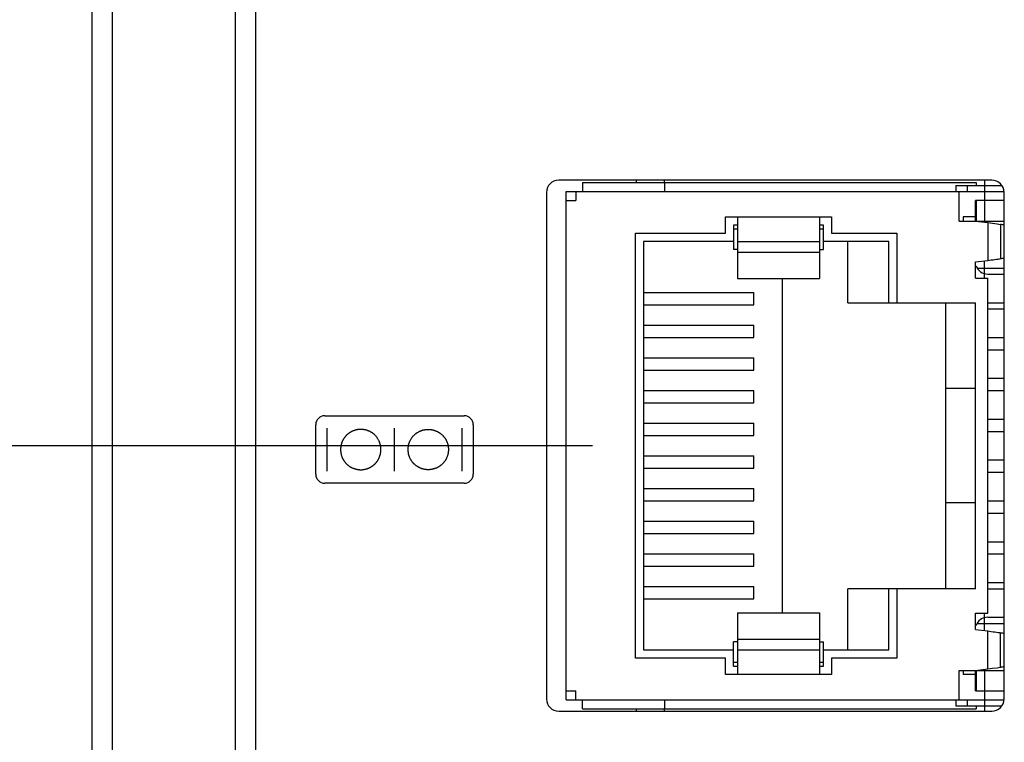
# Model space of a CAD drawing. Header units: inches. Extents: x 0 to 34, y 0 to 22.
# Tile 47 of 63: x 18 to 19.2, y 13.9 to 14.8. Entities that reach past the tile are written whole.
import ezdxf

# ---------------------------------------------------------------- set-up
doc = ezdxf.new("R2010")
doc.units = ezdxf.units.IN
doc.header["$LTSCALE"] = 1.87
doc.header["$MEASUREMENT"] = 0
doc.layers.get('0').update_dxf_attribs({"linetype": 'CONTINUOUS'})
for name, color, linetype in [('02___PRT_ALL_AXES', 7, 'CONTINUOUS'), ('5_ALL_CURVES', 7, 'CONTINUOUS'), ('DIMENSIONS', 7, 'CONTINUOUS')]:
    doc.layers.add(name, color=color, linetype=linetype)
doc.styles.get("Standard").update_dxf_attribs({"font": 'txt', "width": 0.8})
doc.dimstyles.new('DIMSTYLE_1', dxfattribs={"dimtxt": 0.125, "dimasz": 0.18, "dimexe": 0.18, "dimexo": 0.0625, "dimgap": 0.09, "dimtad": 0, "dimtih": 1, "dimtoh": 1, "dimdec": 3, "dimzin": 4, "dimdsep": 46, "dimtxsty": 'STANDARD', "dimblk": '_FILLED', "dimblk1": '_FILLED', "dimblk2": '_FILLED', "dimcen": 0.09, "dimadec": 0, "dimazin": 0, "dimtp": 0.001, "dimtm": 0.001, "dimtfac": 1, "dimtdec": 3, "dimtofl": 0, "dimtmove": 0, "dimatfit": 3, "dimldrblk": '_FILLED', "dimfxl": 1, "dimtolj": 1, "dimtzin": 4, "dimarcsym": 0})

# ---------------------------------------------------------------- blocks, each defined once
blk = doc.blocks.new('_FILLED')
at = {"color": 0, "linetype": 'BYBLOCK'}
blk.add_solid([(0, 0), (-1, 0.1736), (-1, -0.1736)], dxfattribs=at)
blk = doc.blocks.new('*D19')
at = {"layer": 'DIMENSIONS', "color": 2, "linetype": 'CONTINUOUS'}
for p, q in [((15.1157, 14.2607), (15.1157, 14.6207)), ((18.6594, 14.2607), (14.9907, 14.2607)), ((18.6234, 13.6996), (14.9907, 13.6996)), ((15.1157, 13.6996), (15.1157, 13.3396))]:
    blk.add_line(p, q, dxfattribs=at)
at = {"layer": 'DIMENSIONS', "color": 2, "linetype": 'CONTINUOUS', "xscale": 0.18, "yscale": 0.18, "zscale": 0.18}
for p, rotation in [((15.1157, 14.2607), 270), ((15.1157, 13.6996), 90)]:
    blk.add_blockref('_FILLED', p, dxfattribs=dict(at, rotation=rotation))
at = {"layer": 'DIMENSIONS', "color": 2, "linetype": 'CONTINUOUS', "insert": (15.1157, 14.0426), "char_height": 0.125, "width": 1.225, "attachment_point": 2, "line_spacing_factor": 0.9}
blk.add_mtext('.561{\\Ftxt.shx;\\W1.000000;\\H0.125000; }[14.25]', dxfattribs=at)
blk = doc.blocks.new('*D20')
at = {"layer": 'DIMENSIONS', "color": 2, "linetype": 'CONTINUOUS'}
for p, q in [((17.2968, 14.9343), (17.2968, 15.2943)), ((18.5378, 14.9343), (17.1718, 14.9343)), ((18.6494, 14.2607), (17.1718, 14.2607)), ((17.2968, 14.2607), (17.2968, 13.9007))]:
    blk.add_line(p, q, dxfattribs=at)
at = {"layer": 'DIMENSIONS', "color": 2, "linetype": 'CONTINUOUS', "xscale": 0.18, "yscale": 0.18, "zscale": 0.18}
for p, rotation in [((17.2968, 14.9343), 270), ((17.2968, 14.2607), 90)]:
    blk.add_blockref('_FILLED', p, dxfattribs=dict(at, rotation=rotation))
at = {"layer": 'DIMENSIONS', "color": 2, "linetype": 'CONTINUOUS', "insert": (17.2968, 14.66), "char_height": 0.125, "width": 1.225, "attachment_point": 2, "line_spacing_factor": 0.9}
blk.add_mtext('.674{\\Ftxt.shx;\\W1.000000;\\H0.125000; }[17.11]', dxfattribs=at)
blk = doc.blocks.new('*D21')
at = {"layer": 'DIMENSIONS', "color": 2, "linetype": 'CONTINUOUS'}
for p, q in [((15.7968, 15.3087), (15.7968, 15.6687)), ((18.5378, 15.3087), (15.6718, 15.3087)), ((18.5378, 14.9343), (15.6718, 14.9343)), ((15.7968, 14.9343), (15.7968, 14.5743))]:
    blk.add_line(p, q, dxfattribs=at)
at = {"layer": 'DIMENSIONS', "color": 2, "linetype": 'CONTINUOUS', "xscale": 0.18, "yscale": 0.18, "zscale": 0.18}
for p, rotation in [((15.7968, 15.3087), 270), ((15.7968, 14.9343), 90)]:
    blk.add_blockref('_FILLED', p, dxfattribs=dict(at, rotation=rotation))
at = {"layer": 'DIMENSIONS', "color": 2, "linetype": 'CONTINUOUS', "insert": (15.7968, 15.184), "char_height": 0.125, "width": 1.125, "attachment_point": 2, "line_spacing_factor": 0.9}
blk.add_mtext('.374{\\Ftxt.shx;\\W1.000000;\\H0.125000; }[9.51]', dxfattribs=at)

msp = doc.modelspace()

# ---------------------------------------------------------------- linework, layer by layer
at = {"color": 7, "linetype": 'CONTINUOUS'}
for p, q in [((18.0718, 12.137), (18.0718, 17.2382)), ((18.2218, 17.2419), (18.2218, 12.1333)), ((18.0468, 12.1626), (18.0468, 17.2126)), ((18.2468, 17.2175), (18.2468, 12.1577)), ((18.6469, 14.5827), (18.6469, 14.5717)), ((18.6469, 14.5827), (19.1289, 14.5827)), ((18.713, 14.5827), (18.713, 14.5857)), ((18.7468, 14.5857), (18.7468, 14.5827)), ((18.7474, 14.5827), (18.7474, 14.5717)), ((19.1289, 14.5827), (19.1289, 14.5792)), ((18.6269, 13.9497), (18.6269, 14.5717)), ((18.6269, 14.5717), (19.1629, 14.5717)), ((18.6389, 14.5717), (18.6389, 14.5607)), ((19.1039, 14.5792), (19.1039, 14.5717)), ((19.1039, 14.5792), (19.1601, 14.5792)), ((19.1079, 14.5357), (19.1079, 14.5717)), ((19.1179, 14.5792), (19.1179, 14.5717)), ((19.1389, 14.5717), (19.1389, 14.5607)), ((18.6269, 14.5607), (18.6389, 14.5607)), ((19.1279, 14.5357), (19.1279, 14.5607)), ((19.1629, 14.5607), (19.1279, 14.5607)), ((19.1289, 14.5607), (19.1289, 14.5357)), ((18.8219, 14.5207), (18.8219, 14.5407)), ((18.8219, 14.5407), (18.9519, 14.5407)), ((18.8369, 14.5407), (18.8369, 14.4652)), ((18.9369, 14.5407), (18.9369, 14.4652)), ((18.9519, 14.5407), (18.9519, 14.5207)), ((19.1079, 14.5357), (19.1629, 14.5357)), ((19.1129, 14.5407), (19.1129, 14.5357)), ((19.1279, 14.5407), (19.1129, 14.5407)), ((19.1279, 14.5357), (19.1429, 14.5339)), ((19.1429, 14.5339), (19.1429, 14.4875)), ((19.1429, 14.5339), (19.1489, 14.5331)), ((19.1489, 14.5331), (19.1544, 14.5324)), ((19.1544, 14.5324), (19.1588, 14.5316)), ((18.7119, 14.0007), (18.7119, 14.5207)), ((18.7119, 14.5207), (18.8219, 14.5207)), ((18.8319, 14.5307), (18.8319, 14.5007)), ((18.8369, 14.5307), (18.8319, 14.5307)), ((18.8369, 14.5257), (18.8319, 14.5257)), ((18.9419, 14.5307), (18.9369, 14.5307)), ((18.9419, 14.5257), (18.9369, 14.5257)), ((18.9419, 14.5007), (18.9419, 14.5307)), ((18.9519, 14.5207), (19.0319, 14.5207)), ((19.0319, 14.5207), (19.0319, 14.4357)), ((19.1588, 14.5316), (19.1588, 14.4897)), ((18.7219, 14.5107), (18.7219, 14.0107)), ((18.8319, 14.5107), (18.7219, 14.5107)), ((18.8369, 14.5107), (18.9369, 14.5107)), ((19.0219, 14.5107), (18.9419, 14.5107)), ((18.9719, 14.4357), (18.9719, 14.5107)), ((19.0219, 14.4357), (19.0219, 14.5107)), ((18.8369, 14.5007), (18.8319, 14.5007)), ((18.8369, 14.4977), (18.9369, 14.4977)), ((18.9369, 14.5007), (18.9419, 14.5007)), ((19.1279, 14.4857), (19.1429, 14.4875)), ((19.1279, 14.4657), (19.1279, 14.4857)), ((19.1311, 14.4782), (19.1629, 14.4782)), ((18.8369, 14.4652), (18.9369, 14.4652)), ((18.8919, 14.0561), (18.8919, 14.4652)), ((19.1279, 14.4657), (19.1429, 14.4657)), ((19.1429, 14.4707), (19.1629, 14.4707)), ((19.1429, 14.0557), (19.1429, 14.4657)), ((18.7219, 14.4482), (18.8569, 14.4482)), ((18.8569, 14.4332), (18.8569, 14.4482)), ((18.7219, 14.4332), (18.8569, 14.4332)), ((18.9719, 14.4357), (19.1279, 14.4357)), ((19.0919, 14.0857), (19.0919, 14.4357)), ((19.1279, 14.0857), (19.1279, 14.4357)), ((19.1429, 14.4357), (19.1629, 14.4357)), ((19.1429, 14.4282), (19.1629, 14.4282)), ((18.7219, 14.4082), (18.8569, 14.4082)), ((18.8569, 14.3932), (18.8569, 14.4082)), ((18.7219, 14.3932), (18.8569, 14.3932)), ((19.1429, 14.3932), (19.1629, 14.3932)), ((19.1429, 14.3782), (19.1629, 14.3782)), ((18.7219, 14.3682), (18.8569, 14.3682)), ((18.8569, 14.3532), (18.8569, 14.3682)), ((18.7219, 14.3532), (18.8569, 14.3532)), ((19.1429, 14.3432), (19.1629, 14.3432)), ((18.7219, 14.3282), (18.8569, 14.3282)), ((18.8569, 14.3132), (18.8569, 14.3282)), ((19.1279, 14.3307), (19.0919, 14.3307)), ((19.1429, 14.3282), (19.1629, 14.3282)), ((18.7219, 14.3132), (18.8569, 14.3132)), ((19.1429, 14.2932), (19.1629, 14.2932)), ((18.7219, 14.2882), (18.8569, 14.2882)), ((18.8569, 14.2732), (18.8569, 14.2882)), ((18.7219, 14.2732), (18.8569, 14.2732)), ((19.1429, 14.2782), (19.1629, 14.2782)), ((18.7219, 14.2482), (18.8569, 14.2482)), ((18.8569, 14.2332), (18.8569, 14.2482)), ((19.1429, 14.2432), (19.1629, 14.2432)), ((18.7219, 14.2332), (18.8569, 14.2332)), ((19.1429, 14.2282), (19.1629, 14.2282)), ((18.7219, 14.2082), (18.8569, 14.2082)), ((18.8569, 14.1932), (18.8569, 14.2082)), ((18.7219, 14.1932), (18.8569, 14.1932)), ((19.1279, 14.1907), (19.0919, 14.1907)), ((19.1429, 14.1932), (19.1629, 14.1932)), ((19.1429, 14.1782), (19.1629, 14.1782)), ((18.7219, 14.1682), (18.8569, 14.1682)), ((18.8569, 14.1532), (18.8569, 14.1682)), ((18.7219, 14.1532), (18.8569, 14.1532)), ((19.1429, 14.1432), (19.1629, 14.1432)), ((18.7219, 14.1282), (18.8569, 14.1282)), ((18.8569, 14.1132), (18.8569, 14.1282)), ((19.1429, 14.1282), (19.1629, 14.1282)), ((18.7219, 14.1132), (18.8569, 14.1132)), ((18.7219, 14.0882), (18.8569, 14.0882)), ((18.8569, 14.0732), (18.8569, 14.0882)), ((19.1429, 14.0932), (19.1629, 14.0932)), ((19.1279, 14.0857), (18.9719, 14.0857)), ((18.9719, 14.0107), (18.9719, 14.0857)), ((19.0219, 14.0107), (19.0219, 14.0857)), ((19.0319, 14.0857), (19.0319, 14.0007)), ((19.1429, 14.0857), (19.1629, 14.0857)), ((18.7219, 14.0732), (18.8569, 14.0732)), ((18.8369, 14.0561), (18.8369, 13.9807)), ((18.8369, 14.0561), (18.9369, 14.0561)), ((18.9369, 14.0561), (18.9369, 13.9807)), ((19.1279, 14.0557), (19.1429, 14.0557)), ((19.1279, 14.0357), (19.1279, 14.0557)), ((19.1429, 14.0507), (19.1629, 14.0507)), ((19.131, 14.0432), (19.1629, 14.0432)), ((19.1279, 14.0357), (19.1429, 14.0339)), ((19.1429, 13.9875), (19.1429, 14.0339)), ((19.1588, 13.9897), (19.1588, 14.0316)), ((18.8319, 13.9907), (18.8319, 14.0207)), ((18.8369, 14.0207), (18.8319, 14.0207)), ((18.8369, 14.0237), (18.9369, 14.0237)), ((18.9369, 14.0207), (18.9419, 14.0207)), ((18.9419, 13.9907), (18.9419, 14.0207)), ((18.7219, 14.0107), (18.8319, 14.0107)), ((18.8369, 14.0107), (18.9369, 14.0107)), ((18.9419, 14.0107), (19.0219, 14.0107)), ((18.8219, 14.0007), (18.7119, 14.0007)), ((18.8219, 13.9807), (18.8219, 14.0007)), ((18.8319, 13.9957), (18.8369, 13.9957)), ((18.8319, 13.9907), (18.8369, 13.9907)), ((18.9369, 13.9957), (18.9419, 13.9957)), ((18.9369, 13.9907), (18.9419, 13.9907)), ((19.0319, 14.0007), (18.9519, 14.0007)), ((18.9519, 14.0007), (18.9519, 13.9807)), ((18.9519, 13.9807), (18.8219, 13.9807)), ((19.1079, 13.9857), (19.1629, 13.9857)), ((19.1079, 13.9497), (19.1079, 13.9857)), ((19.1129, 13.9857), (19.1129, 13.9807)), ((19.1279, 13.9807), (19.1129, 13.9807)), ((19.1279, 13.9857), (19.1429, 13.9875)), ((19.1279, 13.9607), (19.1279, 13.9857)), ((19.1289, 13.9857), (19.1289, 13.9607)), ((19.1429, 13.9875), (19.1489, 13.9882)), ((19.1489, 13.9882), (19.1544, 13.989)), ((19.1544, 13.989), (19.1588, 13.9897)), ((18.6269, 13.9607), (18.6389, 13.9607)), ((18.6389, 13.9497), (18.6389, 13.9607)), ((19.1279, 13.9607), (19.1629, 13.9607)), ((19.1389, 13.9607), (19.1389, 13.9497)), ((18.6269, 13.9497), (19.1629, 13.9497)), ((18.6469, 13.9387), (18.6469, 13.9497)), ((18.7474, 13.9497), (18.7474, 13.9387)), ((19.1039, 13.9497), (19.1039, 13.9422)), ((19.1039, 13.9422), (19.1601, 13.9422)), ((19.1179, 13.9497), (19.1179, 13.9422)), ((19.1289, 13.9422), (19.1289, 13.9387)), ((18.6469, 13.9387), (19.1289, 13.9387)), ((18.713, 13.9357), (18.713, 13.9387)), ((18.7468, 13.9387), (18.7468, 13.9357))]:
    msp.add_line(p, q, dxfattribs=at)
at = {"color": 40, "linetype": 'CONTINUOUS'}
for p, q in [((18.3316, 14.2973), (18.5023, 14.2973)), ((18.3206, 14.2257), (18.3206, 14.2863)), ((18.3344, 14.2296), (18.3344, 14.2822)), ((18.3672, 14.2791), (18.3667, 14.279)), ((18.3677, 14.2793), (18.3672, 14.2791)), ((18.3681, 14.2795), (18.3677, 14.2793)), ((18.3686, 14.2796), (18.3681, 14.2795)), ((18.369, 14.2797), (18.3686, 14.2796)), ((18.3695, 14.2799), (18.369, 14.2797)), ((18.3699, 14.28), (18.3695, 14.2799)), ((18.3704, 14.2801), (18.3699, 14.28)), ((18.3709, 14.2802), (18.3704, 14.2801)), ((18.3713, 14.2803), (18.3709, 14.2802)), ((18.3717, 14.2804), (18.3713, 14.2803)), ((18.3721, 14.2805), (18.3717, 14.2804)), ((18.3725, 14.2805), (18.3721, 14.2805)), ((18.3728, 14.2806), (18.3725, 14.2805)), ((18.3732, 14.2806), (18.3728, 14.2806)), ((18.3736, 14.2806), (18.3732, 14.2806)), ((18.3742, 14.2806), (18.3736, 14.2806)), ((18.3746, 14.2807), (18.3742, 14.2806)), ((18.3767, 14.2807), (18.3746, 14.2807)), ((18.3771, 14.2806), (18.3767, 14.2807)), ((18.3778, 14.2806), (18.3771, 14.2806)), ((18.3782, 14.2806), (18.3778, 14.2806)), ((18.3787, 14.2805), (18.3782, 14.2806)), ((18.3791, 14.2805), (18.3787, 14.2805)), ((18.3795, 14.2804), (18.3791, 14.2805)), ((18.3799, 14.2803), (18.3795, 14.2804)), ((18.3804, 14.2802), (18.3799, 14.2803)), ((18.3808, 14.2801), (18.3804, 14.2802)), ((18.3813, 14.2801), (18.3808, 14.2801)), ((18.3817, 14.28), (18.3813, 14.2801)), ((18.3821, 14.2798), (18.3817, 14.28)), ((18.3825, 14.2797), (18.3821, 14.2798)), ((18.383, 14.2796), (18.3825, 14.2797)), ((18.3834, 14.2795), (18.383, 14.2796)), ((18.3837, 14.2793), (18.3834, 14.2795)), ((18.3841, 14.2792), (18.3837, 14.2793)), ((18.3845, 14.279), (18.3841, 14.2792)), ((18.417, 14.2296), (18.417, 14.2822)), ((18.4494, 14.279), (18.4498, 14.2792)), ((18.4498, 14.2792), (18.4502, 14.2793)), ((18.4502, 14.2793), (18.4506, 14.2795)), ((18.4506, 14.2795), (18.451, 14.2796)), ((18.451, 14.2796), (18.4514, 14.2797)), ((18.4514, 14.2797), (18.4518, 14.2798)), ((18.4518, 14.2798), (18.4522, 14.28)), ((18.4522, 14.28), (18.4527, 14.2801)), ((18.4527, 14.2801), (18.4532, 14.2801)), ((18.4532, 14.2801), (18.4536, 14.2802)), ((18.4536, 14.2802), (18.454, 14.2803)), ((18.454, 14.2803), (18.4544, 14.2804)), ((18.4544, 14.2804), (18.4549, 14.2805)), ((18.4549, 14.2805), (18.4553, 14.2805)), ((18.4553, 14.2805), (18.4557, 14.2806)), ((18.4557, 14.2806), (18.4561, 14.2806)), ((18.4561, 14.2806), (18.4569, 14.2806)), ((18.4569, 14.2806), (18.4573, 14.2807)), ((18.4573, 14.2807), (18.4594, 14.2807)), ((18.4594, 14.2807), (18.4597, 14.2806)), ((18.4597, 14.2806), (18.4604, 14.2806)), ((18.4604, 14.2806), (18.4607, 14.2806)), ((18.4607, 14.2806), (18.4612, 14.2806)), ((18.4612, 14.2806), (18.4615, 14.2805)), ((18.4615, 14.2805), (18.4618, 14.2805)), ((18.4618, 14.2805), (18.4623, 14.2804)), ((18.4623, 14.2804), (18.4627, 14.2803)), ((18.4627, 14.2803), (18.4631, 14.2802)), ((18.4631, 14.2802), (18.4635, 14.2801)), ((18.4635, 14.2801), (18.464, 14.28)), ((18.464, 14.28), (18.4644, 14.2799)), ((18.4644, 14.2799), (18.4649, 14.2797)), ((18.4649, 14.2797), (18.4654, 14.2796)), ((18.4654, 14.2796), (18.4659, 14.2795)), ((18.4659, 14.2795), (18.4663, 14.2793)), ((18.4663, 14.2793), (18.4668, 14.2791)), ((18.4668, 14.2791), (18.4672, 14.279)), ((18.4996, 14.2296), (18.4996, 14.2822)), ((18.5133, 14.2863), (18.5133, 14.2257)), ((18.3537, 14.2673), (18.3536, 14.2669)), ((18.354, 14.2677), (18.3537, 14.2673)), ((18.3542, 14.268), (18.354, 14.2677)), ((18.3543, 14.2685), (18.3542, 14.268)), ((18.3546, 14.2688), (18.3543, 14.2685)), ((18.3547, 14.2691), (18.3546, 14.2688)), ((18.355, 14.2695), (18.3547, 14.2691)), ((18.3552, 14.2698), (18.355, 14.2695)), ((18.3554, 14.2701), (18.3552, 14.2698)), ((18.3556, 14.2704), (18.3554, 14.2701)), ((18.3558, 14.2707), (18.3556, 14.2704)), ((18.3561, 14.2711), (18.3558, 14.2707)), ((18.3563, 14.2713), (18.3561, 14.2711)), ((18.3566, 14.2717), (18.3563, 14.2713)), ((18.3568, 14.272), (18.3566, 14.2717)), ((18.3571, 14.2722), (18.3568, 14.272)), ((18.3574, 14.2726), (18.3571, 14.2722)), ((18.3577, 14.2729), (18.3574, 14.2726)), ((18.358, 14.2733), (18.3577, 14.2729)), ((18.3583, 14.2736), (18.358, 14.2733)), ((18.3588, 14.2739), (18.3583, 14.2736)), ((18.3591, 14.2743), (18.3588, 14.2739)), ((18.3595, 14.2746), (18.3591, 14.2743)), ((18.3599, 14.2749), (18.3595, 14.2746)), ((18.3603, 14.2753), (18.3599, 14.2749)), ((18.3607, 14.2756), (18.3603, 14.2753)), ((18.3611, 14.2759), (18.3607, 14.2756)), ((18.3615, 14.2762), (18.3611, 14.2759)), ((18.362, 14.2764), (18.3615, 14.2762)), ((18.3623, 14.2768), (18.362, 14.2764)), ((18.3627, 14.277), (18.3623, 14.2768)), ((18.3631, 14.2772), (18.3627, 14.277)), ((18.3635, 14.2774), (18.3631, 14.2772)), ((18.3639, 14.2777), (18.3635, 14.2774)), ((18.3642, 14.2779), (18.3639, 14.2777)), ((18.3647, 14.278), (18.3642, 14.2779)), ((18.3651, 14.2783), (18.3647, 14.278)), ((18.3655, 14.2785), (18.3651, 14.2783)), ((18.3663, 14.2788), (18.3655, 14.2785)), ((18.3667, 14.279), (18.3663, 14.2788)), ((18.3849, 14.2789), (18.3845, 14.279)), ((18.3853, 14.2788), (18.3849, 14.2789)), ((18.3857, 14.2786), (18.3853, 14.2788)), ((18.386, 14.2785), (18.3857, 14.2786)), ((18.3864, 14.2783), (18.386, 14.2785)), ((18.3867, 14.2781), (18.3864, 14.2783)), ((18.3871, 14.2779), (18.3867, 14.2781)), ((18.3877, 14.2776), (18.3871, 14.2779)), ((18.388, 14.2774), (18.3877, 14.2776)), ((18.3883, 14.2773), (18.388, 14.2774)), ((18.3886, 14.277), (18.3883, 14.2773)), ((18.3889, 14.2769), (18.3886, 14.277)), ((18.3892, 14.2767), (18.3889, 14.2769)), ((18.3894, 14.2765), (18.3892, 14.2767)), ((18.3897, 14.2763), (18.3894, 14.2765)), ((18.3899, 14.2763), (18.3897, 14.2763)), ((18.3902, 14.2761), (18.3899, 14.2763)), ((18.3903, 14.2759), (18.3902, 14.2761)), ((18.3906, 14.2757), (18.3903, 14.2759)), ((18.3909, 14.2755), (18.3906, 14.2757)), ((18.3912, 14.2753), (18.3909, 14.2755)), ((18.3915, 14.2749), (18.3912, 14.2753)), ((18.3919, 14.2747), (18.3915, 14.2749)), ((18.3923, 14.2743), (18.3919, 14.2747)), ((18.3927, 14.2738), (18.3923, 14.2743)), ((18.3932, 14.2733), (18.3927, 14.2738)), ((18.3938, 14.2728), (18.3932, 14.2733)), ((18.3944, 14.2722), (18.3938, 14.2728)), ((18.395, 14.2714), (18.3944, 14.2722)), ((18.3957, 14.2706), (18.395, 14.2714)), ((18.3962, 14.2697), (18.3957, 14.2706)), ((18.3967, 14.269), (18.3962, 14.2697)), ((18.3971, 14.2683), (18.3967, 14.269)), ((18.3975, 14.2676), (18.3971, 14.2683)), ((18.3978, 14.2669), (18.3975, 14.2676)), ((18.4362, 14.2669), (18.4365, 14.2676)), ((18.4365, 14.2676), (18.4369, 14.2683)), ((18.4369, 14.2683), (18.4372, 14.269)), ((18.4372, 14.269), (18.4377, 14.2697)), ((18.4377, 14.2697), (18.4382, 14.2706)), ((18.4382, 14.2706), (18.439, 14.2714)), ((18.439, 14.2714), (18.4396, 14.2722)), ((18.4396, 14.2722), (18.4402, 14.2728)), ((18.4402, 14.2728), (18.4407, 14.2733)), ((18.4407, 14.2733), (18.4413, 14.2738)), ((18.4413, 14.2738), (18.4417, 14.2743)), ((18.4417, 14.2743), (18.4421, 14.2747)), ((18.4421, 14.2747), (18.4424, 14.2749)), ((18.4424, 14.2749), (18.4428, 14.2753)), ((18.4428, 14.2753), (18.443, 14.2755)), ((18.443, 14.2755), (18.4434, 14.2757)), ((18.4434, 14.2757), (18.4436, 14.2759)), ((18.4436, 14.2759), (18.4438, 14.2761)), ((18.4438, 14.2761), (18.444, 14.2763)), ((18.444, 14.2763), (18.4443, 14.2763)), ((18.4443, 14.2763), (18.4445, 14.2765)), ((18.4445, 14.2765), (18.4448, 14.2767)), ((18.4448, 14.2767), (18.445, 14.2769)), ((18.445, 14.2769), (18.4454, 14.277)), ((18.4454, 14.277), (18.4456, 14.2773)), ((18.4456, 14.2773), (18.446, 14.2774)), ((18.446, 14.2774), (18.4462, 14.2776)), ((18.4462, 14.2776), (18.4466, 14.2778)), ((18.4466, 14.2778), (18.4469, 14.2779)), ((18.4469, 14.2779), (18.4472, 14.2781)), ((18.4472, 14.2781), (18.4476, 14.2783)), ((18.4476, 14.2783), (18.448, 14.2785)), ((18.448, 14.2785), (18.4483, 14.2786)), ((18.4483, 14.2786), (18.4486, 14.2788)), ((18.4486, 14.2788), (18.4491, 14.2789)), ((18.4491, 14.2789), (18.4494, 14.279)), ((18.4672, 14.279), (18.4681, 14.2786)), ((18.4681, 14.2786), (18.4685, 14.2785)), ((18.4685, 14.2785), (18.4689, 14.2783)), ((18.4689, 14.2783), (18.4693, 14.278)), ((18.4693, 14.278), (18.4697, 14.2779)), ((18.4697, 14.2779), (18.4701, 14.2777)), ((18.4701, 14.2777), (18.4705, 14.2774)), ((18.4705, 14.2774), (18.4708, 14.2772)), ((18.4708, 14.2772), (18.4712, 14.277)), ((18.4712, 14.277), (18.4716, 14.2768)), ((18.4716, 14.2768), (18.472, 14.2764)), ((18.472, 14.2764), (18.4724, 14.2762)), ((18.4724, 14.2762), (18.4728, 14.2759)), ((18.4728, 14.2759), (18.4733, 14.2756)), ((18.4733, 14.2756), (18.4737, 14.2753)), ((18.4737, 14.2753), (18.474, 14.2749)), ((18.474, 14.2749), (18.4744, 14.2746)), ((18.4744, 14.2746), (18.4748, 14.2743)), ((18.4748, 14.2743), (18.4752, 14.2739)), ((18.4752, 14.2739), (18.4756, 14.2736)), ((18.4756, 14.2736), (18.4763, 14.2729)), ((18.4763, 14.2729), (18.4765, 14.2726)), ((18.4765, 14.2726), (18.4769, 14.2722)), ((18.4769, 14.2722), (18.4771, 14.272)), ((18.4771, 14.272), (18.4774, 14.2717)), ((18.4774, 14.2717), (18.4776, 14.2713)), ((18.4776, 14.2713), (18.4779, 14.2711)), ((18.4779, 14.2711), (18.4781, 14.2707)), ((18.4781, 14.2707), (18.4784, 14.2704)), ((18.4784, 14.2704), (18.4785, 14.2701)), ((18.4785, 14.2701), (18.4788, 14.2698)), ((18.4788, 14.2698), (18.479, 14.2695)), ((18.479, 14.2695), (18.4792, 14.2691)), ((18.4792, 14.2691), (18.4794, 14.2688)), ((18.4794, 14.2688), (18.4796, 14.2685)), ((18.4796, 14.2685), (18.4798, 14.268)), ((18.4798, 14.268), (18.48, 14.2677)), ((18.48, 14.2677), (18.4802, 14.2673)), ((18.4802, 14.2673), (18.4804, 14.2669)), ((18.3511, 14.2585), (18.351, 14.2581)), ((18.351, 14.2581), (18.351, 14.257)), ((18.351, 14.257), (18.351, 14.2566)), ((18.351, 14.2566), (18.351, 14.2558)), ((18.351, 14.2558), (18.351, 14.2554)), ((18.351, 14.2554), (18.351, 14.2541)), ((18.3512, 14.2592), (18.3511, 14.2589)), ((18.3511, 14.2589), (18.3511, 14.2585)), ((18.3513, 14.26), (18.3512, 14.2596)), ((18.3512, 14.2596), (18.3512, 14.2592)), ((18.3514, 14.2603), (18.3513, 14.26)), ((18.3516, 14.2611), (18.3514, 14.2607)), ((18.3514, 14.2607), (18.3514, 14.2603)), ((18.3517, 14.2619), (18.3516, 14.2615)), ((18.3516, 14.2615), (18.3516, 14.2611)), ((18.3518, 14.2622), (18.3517, 14.2619)), ((18.3519, 14.2627), (18.3518, 14.2622)), ((18.352, 14.263), (18.3519, 14.2627)), ((18.3521, 14.2634), (18.352, 14.263)), ((18.3522, 14.2638), (18.3521, 14.2634)), ((18.3524, 14.2642), (18.3522, 14.2638)), ((18.3526, 14.2646), (18.3524, 14.2642)), ((18.3528, 14.2654), (18.3526, 14.2649)), ((18.3526, 14.2649), (18.3526, 14.2646)), ((18.353, 14.2658), (18.3528, 14.2654)), ((18.3531, 14.2661), (18.353, 14.2658)), ((18.3534, 14.2665), (18.3531, 14.2661)), ((18.3536, 14.2669), (18.3534, 14.2665)), ((18.3981, 14.2664), (18.3978, 14.2669)), ((18.3983, 14.2659), (18.3981, 14.2664)), ((18.3985, 14.2654), (18.3983, 14.2659)), ((18.3988, 14.2648), (18.3985, 14.2654)), ((18.3989, 14.2643), (18.3988, 14.2648)), ((18.3991, 14.2639), (18.3989, 14.2643)), ((18.3992, 14.2635), (18.3991, 14.2639)), ((18.3993, 14.2631), (18.3992, 14.2635)), ((18.3994, 14.2628), (18.3993, 14.2631)), ((18.3996, 14.2623), (18.3994, 14.2628)), ((18.3997, 14.262), (18.3996, 14.2623)), ((18.3998, 14.2617), (18.3997, 14.262)), ((18.3998, 14.2612), (18.3998, 14.2617)), ((18.3999, 14.2609), (18.3998, 14.2612)), ((18.4, 14.2606), (18.3999, 14.2609)), ((18.4, 14.2602), (18.4, 14.2606)), ((18.4001, 14.2598), (18.4, 14.2602)), ((18.4002, 14.2594), (18.4001, 14.2598)), ((18.4002, 14.259), (18.4002, 14.2594)), ((18.4002, 14.2586), (18.4002, 14.259)), ((18.4002, 14.2581), (18.4002, 14.2586)), ((18.4004, 14.2576), (18.4002, 14.2581)), ((18.4004, 14.2546), (18.4004, 14.2576)), ((18.4336, 14.2576), (18.4337, 14.2581)), ((18.4336, 14.2546), (18.4336, 14.2576)), ((18.4337, 14.2586), (18.4338, 14.259)), ((18.4337, 14.2581), (18.4337, 14.2586)), ((18.4338, 14.2594), (18.4339, 14.2598)), ((18.4338, 14.259), (18.4338, 14.2594)), ((18.4339, 14.2606), (18.434, 14.2609)), ((18.4339, 14.2602), (18.4339, 14.2606)), ((18.4339, 14.2598), (18.4339, 14.2602)), ((18.434, 14.2609), (18.4341, 14.2612)), ((18.4341, 14.2612), (18.4342, 14.2617)), ((18.4342, 14.2617), (18.4343, 14.262)), ((18.4343, 14.262), (18.4344, 14.2623)), ((18.4344, 14.2623), (18.4345, 14.2628)), ((18.4345, 14.2628), (18.4346, 14.2631)), ((18.4346, 14.2631), (18.4347, 14.2635)), ((18.4347, 14.2635), (18.4349, 14.2639)), ((18.4349, 14.2639), (18.435, 14.2643)), ((18.435, 14.2643), (18.4352, 14.2648)), ((18.4352, 14.2648), (18.4355, 14.2654)), ((18.4355, 14.2654), (18.4356, 14.2659)), ((18.4356, 14.2659), (18.4359, 14.2664)), ((18.4359, 14.2664), (18.4362, 14.2669)), ((18.4804, 14.2669), (18.4806, 14.2665)), ((18.4806, 14.2665), (18.4808, 14.2661)), ((18.4808, 14.2661), (18.481, 14.2658)), ((18.481, 14.2658), (18.4811, 14.2654)), ((18.4811, 14.2654), (18.4813, 14.2649)), ((18.4813, 14.2649), (18.4814, 14.2646)), ((18.4814, 14.2646), (18.4817, 14.2638)), ((18.4817, 14.2638), (18.4818, 14.2634)), ((18.4818, 14.2634), (18.482, 14.263)), ((18.482, 14.263), (18.4821, 14.2627)), ((18.4821, 14.2627), (18.4823, 14.2619)), ((18.4823, 14.2619), (18.4823, 14.2615)), ((18.4823, 14.2615), (18.4824, 14.2611)), ((18.4824, 14.2611), (18.4825, 14.2607)), ((18.4825, 14.2607), (18.4826, 14.2603)), ((18.4826, 14.2603), (18.4827, 14.26)), ((18.4827, 14.26), (18.4827, 14.2596)), ((18.4827, 14.2596), (18.4827, 14.2592)), ((18.4827, 14.2592), (18.4828, 14.2589)), ((18.4828, 14.2589), (18.4828, 14.2585)), ((18.4828, 14.2585), (18.4829, 14.2581)), ((18.4829, 14.2581), (18.4829, 14.257)), ((18.4829, 14.257), (18.483, 14.2566)), ((18.483, 14.2558), (18.4829, 14.2554)), ((18.4829, 14.2554), (18.4829, 14.2541)), ((18.483, 14.2566), (18.483, 14.2558)), ((18.351, 14.2541), (18.3511, 14.2536)), ((18.3511, 14.2536), (18.3512, 14.2532)), ((18.3512, 14.2532), (18.3512, 14.2527)), ((18.3512, 14.2527), (18.3513, 14.2523)), ((18.3513, 14.2523), (18.3514, 14.2517)), ((18.3514, 14.2517), (18.3514, 14.2513)), ((18.3514, 14.2513), (18.3516, 14.2508)), ((18.3516, 14.2508), (18.3517, 14.2503)), ((18.3517, 14.2503), (18.3518, 14.2498)), ((18.3518, 14.2498), (18.3519, 14.2494)), ((18.3519, 14.2494), (18.352, 14.2489)), ((18.352, 14.2489), (18.3522, 14.2485)), ((18.3522, 14.2485), (18.3523, 14.2481)), ((18.3523, 14.2481), (18.3525, 14.2476)), ((18.3525, 14.2476), (18.3526, 14.2471)), ((18.3526, 14.2471), (18.3528, 14.2467)), ((18.3528, 14.2467), (18.353, 14.2464)), ((18.353, 14.2464), (18.3531, 14.246)), ((18.3531, 14.246), (18.3533, 14.2455)), ((18.3533, 14.2455), (18.3535, 14.2452)), ((18.3535, 14.2452), (18.3536, 14.2448)), ((18.3536, 14.2448), (18.3538, 14.2444)), ((18.3538, 14.2444), (18.3541, 14.2441)), ((18.3541, 14.2441), (18.3542, 14.2438)), ((18.3542, 14.2438), (18.3544, 14.2434)), ((18.3544, 14.2434), (18.3546, 14.2432)), ((18.3546, 14.2432), (18.3547, 14.2428)), ((18.3964, 14.2426), (18.3966, 14.2429)), ((18.3966, 14.2429), (18.3969, 14.2434)), ((18.3969, 14.2434), (18.3971, 14.2437)), ((18.3971, 14.2437), (18.3973, 14.2441)), ((18.3973, 14.2441), (18.3978, 14.2449)), ((18.3978, 14.2449), (18.3979, 14.2453)), ((18.3979, 14.2453), (18.3981, 14.2456)), ((18.3981, 14.2456), (18.3982, 14.246)), ((18.3982, 14.246), (18.3985, 14.2465)), ((18.3985, 14.2465), (18.3987, 14.2469)), ((18.3987, 14.2469), (18.3988, 14.2473)), ((18.3988, 14.2473), (18.3989, 14.2478)), ((18.3989, 14.2478), (18.3991, 14.2482)), ((18.3991, 14.2482), (18.3992, 14.2487)), ((18.3992, 14.2487), (18.3994, 14.2491)), ((18.3994, 14.2491), (18.3995, 14.2497)), ((18.3995, 14.2497), (18.3997, 14.2501)), ((18.3997, 14.2501), (18.4, 14.2521)), ((18.4, 14.2521), (18.4001, 14.2526)), ((18.4001, 14.2526), (18.4002, 14.2531)), ((18.4002, 14.2541), (18.4004, 14.2546)), ((18.4002, 14.2536), (18.4002, 14.2541)), ((18.4002, 14.2531), (18.4002, 14.2536)), ((18.4337, 14.2541), (18.4336, 14.2546)), ((18.4337, 14.2536), (18.4337, 14.2541)), ((18.4338, 14.2531), (18.4337, 14.2536)), ((18.4339, 14.2526), (18.4338, 14.2531)), ((18.4339, 14.2521), (18.4339, 14.2526)), ((18.4341, 14.2511), (18.4339, 14.2521)), ((18.4342, 14.2506), (18.4341, 14.2511)), ((18.4343, 14.2501), (18.4342, 14.2506)), ((18.4345, 14.2497), (18.4343, 14.2501)), ((18.4345, 14.2491), (18.4345, 14.2497)), ((18.4347, 14.2487), (18.4345, 14.2491)), ((18.4349, 14.2482), (18.4347, 14.2487)), ((18.435, 14.2478), (18.4349, 14.2482)), ((18.4352, 14.2473), (18.435, 14.2478)), ((18.4353, 14.2469), (18.4352, 14.2473)), ((18.4355, 14.2465), (18.4353, 14.2469)), ((18.4357, 14.246), (18.4355, 14.2465)), ((18.4359, 14.2456), (18.4357, 14.246)), ((18.4361, 14.2453), (18.4359, 14.2456)), ((18.4362, 14.2449), (18.4361, 14.2453)), ((18.4365, 14.2444), (18.4362, 14.2449)), ((18.4366, 14.2441), (18.4365, 14.2444)), ((18.4369, 14.2437), (18.4366, 14.2441)), ((18.4371, 14.2434), (18.4369, 14.2437)), ((18.4373, 14.2429), (18.4371, 14.2434)), ((18.4375, 14.2426), (18.4373, 14.2429)), ((18.4794, 14.2432), (18.4792, 14.2428)), ((18.4796, 14.2434), (18.4794, 14.2432)), ((18.4797, 14.2438), (18.4796, 14.2434)), ((18.4799, 14.2441), (18.4797, 14.2438)), ((18.4801, 14.2444), (18.4799, 14.2441)), ((18.4803, 14.2448), (18.4801, 14.2444)), ((18.4805, 14.2452), (18.4803, 14.2448)), ((18.4807, 14.2455), (18.4805, 14.2452)), ((18.4808, 14.246), (18.4807, 14.2455)), ((18.481, 14.2464), (18.4808, 14.246)), ((18.4813, 14.2471), (18.481, 14.2464)), ((18.4815, 14.2476), (18.4813, 14.2471)), ((18.4817, 14.2481), (18.4815, 14.2476)), ((18.4819, 14.2489), (18.4817, 14.2485)), ((18.4817, 14.2485), (18.4817, 14.2481)), ((18.4821, 14.2494), (18.4819, 14.2489)), ((18.4822, 14.2498), (18.4821, 14.2494)), ((18.4823, 14.2503), (18.4822, 14.2498)), ((18.4824, 14.2508), (18.4823, 14.2503)), ((18.4825, 14.2513), (18.4824, 14.2508)), ((18.4826, 14.2517), (18.4825, 14.2513)), ((18.4827, 14.2523), (18.4826, 14.2517)), ((18.4828, 14.2536), (18.4827, 14.2532)), ((18.4827, 14.2532), (18.4827, 14.2527)), ((18.4827, 14.2527), (18.4827, 14.2523)), ((18.4829, 14.2541), (18.4828, 14.2536)), ((18.3547, 14.2428), (18.3549, 14.2425)), ((18.3549, 14.2425), (18.3552, 14.2423)), ((18.3552, 14.2423), (18.3553, 14.242)), ((18.3553, 14.242), (18.3555, 14.2417)), ((18.3555, 14.2417), (18.3557, 14.2414)), ((18.3557, 14.2414), (18.3559, 14.2412)), ((18.3559, 14.2412), (18.3562, 14.2408)), ((18.3562, 14.2408), (18.3564, 14.2406)), ((18.3564, 14.2406), (18.3567, 14.2402)), ((18.3567, 14.2402), (18.3569, 14.2399)), ((18.3569, 14.2399), (18.3572, 14.2397)), ((18.3572, 14.2397), (18.3575, 14.2393)), ((18.3575, 14.2393), (18.3578, 14.239)), ((18.3578, 14.239), (18.358, 14.2387)), ((18.358, 14.2387), (18.3583, 14.2384)), ((18.3583, 14.2384), (18.3586, 14.2382)), ((18.3586, 14.2382), (18.3591, 14.2376)), ((18.3591, 14.2376), (18.3594, 14.2374)), ((18.3594, 14.2374), (18.3596, 14.2372)), ((18.3596, 14.2372), (18.3599, 14.237)), ((18.3599, 14.237), (18.3601, 14.2368)), ((18.3601, 14.2368), (18.3605, 14.2366)), ((18.3605, 14.2366), (18.3607, 14.2364)), ((18.3607, 14.2364), (18.3609, 14.2361)), ((18.3609, 14.2361), (18.3612, 14.236)), ((18.3612, 14.236), (18.3615, 14.2358)), ((18.3615, 14.2358), (18.3618, 14.2356)), ((18.3618, 14.2356), (18.3621, 14.2354)), ((18.3621, 14.2354), (18.3623, 14.2352)), ((18.3623, 14.2352), (18.3626, 14.235)), ((18.3626, 14.235), (18.363, 14.2349)), ((18.363, 14.2349), (18.3632, 14.2346)), ((18.3632, 14.2346), (18.3639, 14.2343)), ((18.3639, 14.2343), (18.3642, 14.2341)), ((18.3642, 14.2341), (18.3646, 14.2339)), ((18.3646, 14.2339), (18.3649, 14.2338)), ((18.3649, 14.2338), (18.3653, 14.2336)), ((18.3653, 14.2336), (18.3661, 14.2333)), ((18.3661, 14.2333), (18.3666, 14.2331)), ((18.3666, 14.2331), (18.3671, 14.2329)), ((18.3671, 14.2329), (18.3675, 14.2328)), ((18.3675, 14.2328), (18.368, 14.2326)), ((18.368, 14.2326), (18.3684, 14.2324)), ((18.3684, 14.2324), (18.3689, 14.2323)), ((18.3689, 14.2323), (18.3693, 14.2322)), ((18.3693, 14.2322), (18.3697, 14.232)), ((18.3697, 14.232), (18.3701, 14.2319)), ((18.3701, 14.2319), (18.3704, 14.2319)), ((18.3704, 14.2319), (18.3708, 14.2318)), ((18.3708, 14.2318), (18.3711, 14.2317)), ((18.3711, 14.2317), (18.3715, 14.2317)), ((18.3715, 14.2317), (18.3718, 14.2316)), ((18.3718, 14.2316), (18.3721, 14.2315)), ((18.3721, 14.2315), (18.3725, 14.2315)), ((18.3725, 14.2315), (18.3728, 14.2314)), ((18.3728, 14.2314), (18.3736, 14.2314)), ((18.3736, 14.2314), (18.3741, 14.2313)), ((18.3741, 14.2313), (18.3774, 14.2313)), ((18.3774, 14.2313), (18.3778, 14.2314)), ((18.3778, 14.2314), (18.3782, 14.2314)), ((18.3782, 14.2314), (18.3787, 14.2315)), ((18.3787, 14.2315), (18.3792, 14.2316)), ((18.3792, 14.2316), (18.3796, 14.2316)), ((18.3796, 14.2316), (18.38, 14.2317)), ((18.38, 14.2317), (18.3805, 14.2318)), ((18.3805, 14.2318), (18.381, 14.2319)), ((18.381, 14.2319), (18.3818, 14.2321)), ((18.3818, 14.2321), (18.3822, 14.2322)), ((18.3822, 14.2322), (18.3826, 14.2323)), ((18.3826, 14.2323), (18.383, 14.2324)), ((18.383, 14.2324), (18.3834, 14.2325)), ((18.3834, 14.2325), (18.3837, 14.2326)), ((18.3837, 14.2326), (18.3841, 14.2328)), ((18.3841, 14.2328), (18.3844, 14.2329)), ((18.3844, 14.2329), (18.3847, 14.233)), ((18.3847, 14.233), (18.3851, 14.2331)), ((18.3851, 14.2331), (18.3854, 14.2333)), ((18.3854, 14.2333), (18.3861, 14.2336)), ((18.3861, 14.2336), (18.3864, 14.2338)), ((18.3864, 14.2338), (18.3867, 14.2339)), ((18.3867, 14.2339), (18.3871, 14.2341)), ((18.3871, 14.2341), (18.3875, 14.2343)), ((18.3875, 14.2343), (18.3878, 14.2345)), ((18.3878, 14.2345), (18.3882, 14.2347)), ((18.3882, 14.2347), (18.3886, 14.235)), ((18.3886, 14.235), (18.3889, 14.2352)), ((18.3889, 14.2352), (18.3893, 14.2355)), ((18.3893, 14.2355), (18.3897, 14.2357)), ((18.3897, 14.2357), (18.39, 14.236)), ((18.39, 14.236), (18.3904, 14.2362)), ((18.3904, 14.2362), (18.3908, 14.2365)), ((18.3908, 14.2365), (18.3911, 14.2367)), ((18.3911, 14.2367), (18.3914, 14.237)), ((18.3914, 14.237), (18.3918, 14.2373)), ((18.3918, 14.2373), (18.3921, 14.2376)), ((18.3921, 14.2376), (18.3925, 14.2378)), ((18.3925, 14.2378), (18.3927, 14.2382)), ((18.3927, 14.2382), (18.393, 14.2384)), ((18.393, 14.2384), (18.3933, 14.2387)), ((18.3933, 14.2387), (18.3936, 14.239)), ((18.3936, 14.239), (18.3939, 14.2393)), ((18.3939, 14.2393), (18.3941, 14.2396)), ((18.3941, 14.2396), (18.3945, 14.2399)), ((18.3945, 14.2399), (18.3947, 14.2402)), ((18.3947, 14.2402), (18.395, 14.2406)), ((18.395, 14.2406), (18.3952, 14.2409)), ((18.3952, 14.2409), (18.3955, 14.2412)), ((18.3955, 14.2412), (18.3957, 14.2416)), ((18.3957, 14.2416), (18.396, 14.2419)), ((18.396, 14.2419), (18.3962, 14.2423)), ((18.3962, 14.2423), (18.3964, 14.2426)), ((18.4377, 14.2423), (18.4375, 14.2426)), ((18.438, 14.2419), (18.4377, 14.2423)), ((18.4382, 14.2416), (18.438, 14.2419)), ((18.4385, 14.2412), (18.4382, 14.2416)), ((18.4387, 14.2409), (18.4385, 14.2412)), ((18.4392, 14.2402), (18.4387, 14.2409)), ((18.4395, 14.2399), (18.4392, 14.2402)), ((18.4398, 14.2396), (18.4395, 14.2399)), ((18.4401, 14.2393), (18.4398, 14.2396)), ((18.4403, 14.239), (18.4401, 14.2393)), ((18.4407, 14.2387), (18.4403, 14.239)), ((18.4409, 14.2384), (18.4407, 14.2387)), ((18.4413, 14.2382), (18.4409, 14.2384)), ((18.4415, 14.2378), (18.4413, 14.2382)), ((18.4418, 14.2376), (18.4415, 14.2378)), ((18.4422, 14.2373), (18.4418, 14.2376)), ((18.4425, 14.237), (18.4422, 14.2373)), ((18.4428, 14.2367), (18.4425, 14.237)), ((18.4432, 14.2365), (18.4428, 14.2367)), ((18.4435, 14.2362), (18.4432, 14.2365)), ((18.4439, 14.236), (18.4435, 14.2362)), ((18.4443, 14.2357), (18.4439, 14.236)), ((18.4446, 14.2355), (18.4443, 14.2357)), ((18.445, 14.2352), (18.4446, 14.2355)), ((18.4454, 14.235), (18.445, 14.2352)), ((18.4458, 14.2347), (18.4454, 14.235)), ((18.4461, 14.2345), (18.4458, 14.2347)), ((18.4465, 14.2343), (18.4461, 14.2345)), ((18.4469, 14.2341), (18.4465, 14.2343)), ((18.4472, 14.2339), (18.4469, 14.2341)), ((18.4482, 14.2334), (18.4472, 14.2339)), ((18.4486, 14.2333), (18.4482, 14.2334)), ((18.4489, 14.2331), (18.4486, 14.2333)), ((18.4492, 14.233), (18.4489, 14.2331)), ((18.4496, 14.2329), (18.4492, 14.233)), ((18.4499, 14.2328), (18.4496, 14.2329)), ((18.4502, 14.2326), (18.4499, 14.2328)), ((18.4506, 14.2325), (18.4502, 14.2326)), ((18.4509, 14.2324), (18.4506, 14.2325)), ((18.4513, 14.2323), (18.4509, 14.2324)), ((18.4518, 14.2322), (18.4513, 14.2323)), ((18.4522, 14.2321), (18.4518, 14.2322)), ((18.4526, 14.232), (18.4522, 14.2321)), ((18.453, 14.2319), (18.4526, 14.232)), ((18.4534, 14.2318), (18.453, 14.2319)), ((18.4539, 14.2317), (18.4534, 14.2318)), ((18.4544, 14.2316), (18.4539, 14.2317)), ((18.4548, 14.2316), (18.4544, 14.2316)), ((18.4553, 14.2315), (18.4548, 14.2316)), ((18.4557, 14.2314), (18.4553, 14.2315)), ((18.4561, 14.2314), (18.4557, 14.2314)), ((18.4565, 14.2313), (18.4561, 14.2314)), ((18.4599, 14.2313), (18.4565, 14.2313)), ((18.4603, 14.2314), (18.4599, 14.2313)), ((18.4612, 14.2314), (18.4603, 14.2314)), ((18.4615, 14.2315), (18.4612, 14.2314)), ((18.4618, 14.2315), (18.4615, 14.2315)), ((18.4622, 14.2316), (18.4618, 14.2315)), ((18.4625, 14.2317), (18.4622, 14.2316)), ((18.4629, 14.2317), (18.4625, 14.2317)), ((18.4632, 14.2318), (18.4629, 14.2317)), ((18.4635, 14.2319), (18.4632, 14.2318)), ((18.4638, 14.2319), (18.4635, 14.2319)), ((18.4643, 14.232), (18.4638, 14.2319)), ((18.4646, 14.2322), (18.4643, 14.232)), ((18.465, 14.2323), (18.4646, 14.2322)), ((18.4655, 14.2324), (18.465, 14.2323)), ((18.4659, 14.2326), (18.4655, 14.2324)), ((18.4664, 14.2328), (18.4659, 14.2326)), ((18.4669, 14.2329), (18.4664, 14.2328)), ((18.4674, 14.2331), (18.4669, 14.2329)), ((18.4678, 14.2333), (18.4674, 14.2331)), ((18.4682, 14.2334), (18.4678, 14.2333)), ((18.4686, 14.2336), (18.4682, 14.2334)), ((18.469, 14.2338), (18.4686, 14.2336)), ((18.4694, 14.2339), (18.469, 14.2338)), ((18.4701, 14.2343), (18.4694, 14.2339)), ((18.4704, 14.2345), (18.4701, 14.2343)), ((18.4707, 14.2346), (18.4704, 14.2345)), ((18.471, 14.2349), (18.4707, 14.2346)), ((18.4713, 14.235), (18.471, 14.2349)), ((18.4716, 14.2352), (18.4713, 14.235)), ((18.4719, 14.2354), (18.4716, 14.2352)), ((18.4722, 14.2356), (18.4719, 14.2354)), ((18.4725, 14.2358), (18.4722, 14.2356)), ((18.4728, 14.236), (18.4725, 14.2358)), ((18.473, 14.2361), (18.4728, 14.236)), ((18.4733, 14.2364), (18.473, 14.2361)), ((18.4735, 14.2366), (18.4733, 14.2364)), ((18.4738, 14.2368), (18.4735, 14.2366)), ((18.4741, 14.237), (18.4738, 14.2368)), ((18.4744, 14.2372), (18.4741, 14.237)), ((18.4746, 14.2374), (18.4744, 14.2372)), ((18.4748, 14.2376), (18.4746, 14.2374)), ((18.4751, 14.2379), (18.4748, 14.2376)), ((18.4754, 14.2382), (18.4751, 14.2379)), ((18.4756, 14.2384), (18.4754, 14.2382)), ((18.4759, 14.2387), (18.4756, 14.2384)), ((18.4762, 14.239), (18.4759, 14.2387)), ((18.4764, 14.2393), (18.4762, 14.239)), ((18.4768, 14.2397), (18.4764, 14.2393)), ((18.477, 14.2399), (18.4768, 14.2397)), ((18.4773, 14.2402), (18.477, 14.2399)), ((18.4775, 14.2406), (18.4773, 14.2402)), ((18.4778, 14.2408), (18.4775, 14.2406)), ((18.478, 14.2412), (18.4778, 14.2408)), ((18.4782, 14.2414), (18.478, 14.2412)), ((18.4785, 14.2417), (18.4782, 14.2414)), ((18.4786, 14.242), (18.4785, 14.2417)), ((18.4788, 14.2423), (18.4786, 14.242)), ((18.4791, 14.2425), (18.4788, 14.2423)), ((18.4792, 14.2428), (18.4791, 14.2425)), ((18.5023, 14.2147), (18.3316, 14.2147))]:
    msp.add_line(p, q, dxfattribs=at)
at = {"color": 7, "linetype": 'CONTINUOUS'}
for centre, radius, start, end in [((19.082, 14.1492), 0.3901, 77.9705, 78.6426), ((19.082, 14.8722), 0.3901, 281.3574, 282.0295), ((19.1429, 14.4857), 0.015, 198.4133, 270), ((19.1429, 14.0357), 0.015, 90, 162.3434), ((19.082, 13.6492), 0.3901, 77.9705, 78.6426), ((19.082, 14.3722), 0.3901, 281.3574, 282.0295)]:
    msp.add_arc(centre, radius, start, end, dxfattribs=at)
at = {"color": 40, "linetype": 'CONTINUOUS'}
for centre, start, end in [((18.3316, 14.2863), 89.9814, 179.9485), ((18.5023, 14.2863), 0.0533, 90.0189), ((18.3316, 14.2257), 180.0515, 270.0186), ((18.5023, 14.2257), 269.9811, 359.9467)]:
    msp.add_arc(centre, 0.011, start, end, dxfattribs=at)
at = {"color": 7, "linetype": 'CONTINUOUS'}
for points in [[(19.1429, 14.4875), (19.1458, 14.4879), (19.1501, 14.4884), (19.1554, 14.4891), (19.1577, 14.4895), (19.1588, 14.4897)], [(19.1429, 14.0339), (19.1458, 14.0335), (19.1501, 14.033), (19.1554, 14.0322), (19.1577, 14.0318), (19.1588, 14.0316)]]:
    msp.add_open_spline(points, degree=3, knots=[0, 0, 0, 0, 0.556919, 0.799127, 1, 1, 1, 1], dxfattribs=at)
at = {"layer": '02___PRT_ALL_AXES', "color": 7, "linetype": 'CONTINUOUS'}
for p, q in [((19.1479, 14.5857), (18.6179, 14.5857)), ((18.6029, 14.5707), (18.6029, 13.9507)), ((19.1629, 13.9507), (19.1629, 14.5707)), ((18.6179, 13.9357), (19.1479, 13.9357))]:
    msp.add_line(p, q, dxfattribs=at)
for centre, start, end in [((18.6179, 14.5707), 90, 180), ((19.1479, 14.5707), 0, 90), ((18.6179, 13.9507), 180, 270), ((19.1479, 13.9507), 270, 360)]:
    msp.add_arc(centre, 0.015, start, end, dxfattribs=at)
at = {"layer": '5_ALL_CURVES', "color": 40, "linetype": 'CONTINUOUS'}
for p, q in [((19.1389, 14.5857), (19.1389, 14.5717)), ((19.1389, 14.5607), (19.1389, 14.5347)), ((19.1389, 14.4657), (19.1389, 14.487)), ((19.1389, 14.0343), (19.1389, 14.0557)), ((19.1389, 13.9867), (19.1389, 13.9607)), ((19.1389, 13.9497), (19.1389, 13.9357))]:
    msp.add_line(p, q, dxfattribs=at)

# ---------------------------------------------------------------- dimensions: what is measured, and where the dimension line sits
at = {"layer": 'DIMENSIONS', "color": 2, "linetype": 'CONTINUOUS'}
for base, p1, p2, picture, middle in [((15.7968, 15.3087), (18.5378, 14.9343), (18.5378, 15.3087), '*D21', (15.6718, 15.1215)), ((17.2968, 14.9343), (18.6494, 14.2607), (18.5378, 14.9343), '*D20', (17.1718, 14.5975)), ((15.1157, 14.2607), (18.6234, 13.6996), (18.6594, 14.2607), '*D19', (14.9907, 13.9801))]:
    dim = msp.add_linear_dim(base=base, p1=p1, p2=p2, angle=90, dimstyle='DIMSTYLE_1', dxfattribs=at)
    dim.commit()
    dim.dimension.update_dxf_attribs({"geometry": picture, "text_midpoint": middle, "dimtype": 160})

doc.saveas('drawing.dxf')
